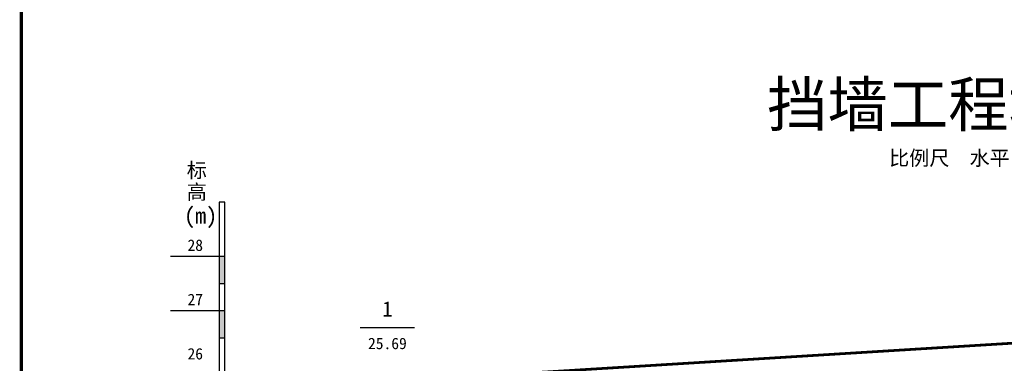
# Model space of a CAD drawing. Extents: x 475446 to 490894, y 3788879 to 3821323.
# Tile 19 of 75: x 484349 to 484440, y 3817383 to 3817415. Entities that reach past the tile are written whole.
import ezdxf
from ezdxf.enums import TextEntityAlignment as Align

# ---------------------------------------------------------------- set-up
doc = ezdxf.new("R2010")
doc.units = 0
doc.header["$LTSCALE"] = 0.5
doc.layers.add('1', color=1, linetype='CONTINUOUS', lineweight=40)
for name, color, linetype in [('勘探点', 7, 'CONTINUOUS'), ('图签', 7, 'CONTINUOUS'), ('地面线', 7, 'CONTINUOUS'), ('标高标尺', 7, 'CONTINUOUS')]:
    doc.layers.add(name, color=color, linetype=linetype)
doc.styles.add('宋体', font='SimSun.ttf')
doc.styles.add('新宋体', font='NSimSun.ttf')
doc.styles.add('黑体', font='simhei_0.ttf')

msp = doc.modelspace()

# ---------------------------------------------------------------- linework, layer by layer
at = {"layer": '勘探点'}
msp.add_line((484380.507, 3817386.345), (484385.505, 3817386.345), dxfattribs=at)
at = {"layer": '图签', "const_width": 0.3}
msp.add_lwpolyline([(484349.265, 3817281.498), (484541.715, 3817281.498), (484541.715, 3817419.962), (484349.265, 3817419.962), (484349.265, 3817281.498)], dxfattribs=at)
at = {"layer": '地面线', "const_width": 0.25}
msp.add_lwpolyline([(484383.006, 3817381.347), (484445.49, 3817385.196)], dxfattribs=at)
at = {"layer": '标高标尺'}
for p, q in [((484368.01, 3817397.892), (484367.51, 3817397.892)), ((484367.51, 3817397.892), (484367.51, 3817302.917)), ((484368.01, 3817302.917), (484368.01, 3817397.892)), ((484363.011, 3817392.894), (484368.01, 3817392.894)), ((484367.51, 3817390.394), (484368.01, 3817390.394)), ((484363.011, 3817387.895), (484368.01, 3817387.895)), ((484367.51, 3817385.396), (484368.01, 3817385.396))]:
    msp.add_line(p, q, dxfattribs=at)
for points in [[(484367.51, 3817392.894), (484368.01, 3817392.894), (484367.51, 3817390.394), (484368.01, 3817390.394)], [(484367.51, 3817387.895), (484368.01, 3817387.895), (484367.51, 3817385.396), (484368.01, 3817385.396)]]:
    msp.add_solid(points, dxfattribs=at)

# ---------------------------------------------------------------- texts
at = {"layer": '1'}
for s, height, style, p in [('挡墙工程地质剖面图', 4.0789, '黑体', (484418.002, 3817404.851)), ('比例尺  水平', 1.3596, '新宋体', (484429.244, 3817401.267))]:
    msp.add_text(s, height=height, dxfattribs=dict(at, style=style)).set_placement(p)
at = {"layer": '勘探点'}
for s, height, style, p in [('1', 1.4, '黑体', (484383.006, 3817387.345)), ('25.69', 1.0497, '宋体', (484383.006, 3817384.346))]:
    msp.add_text(s, height=height, dxfattribs=dict(at, style=style)).set_placement(p, align=Align.CENTER)
at = {"layer": '标高标尺', "style": '宋体'}
for s, height, p in [('标', 1.36, (484364.511, 3817400.142)), ('高', 1.36, (484364.511, 3817398.142)), ('(m)', 1.4996, (484364.261, 3817395.893))]:
    msp.add_text(s, height=height, dxfattribs=at).set_placement(p)
for s, p in [('28', (484366.01, 3817393.394)), ('27', (484366.01, 3817388.395)), ('26', (484366.01, 3817383.396))]:
    msp.add_text(s, height=1.0497, dxfattribs=at).set_placement(p, align=Align.RIGHT)

doc.saveas('drawing.dxf')
